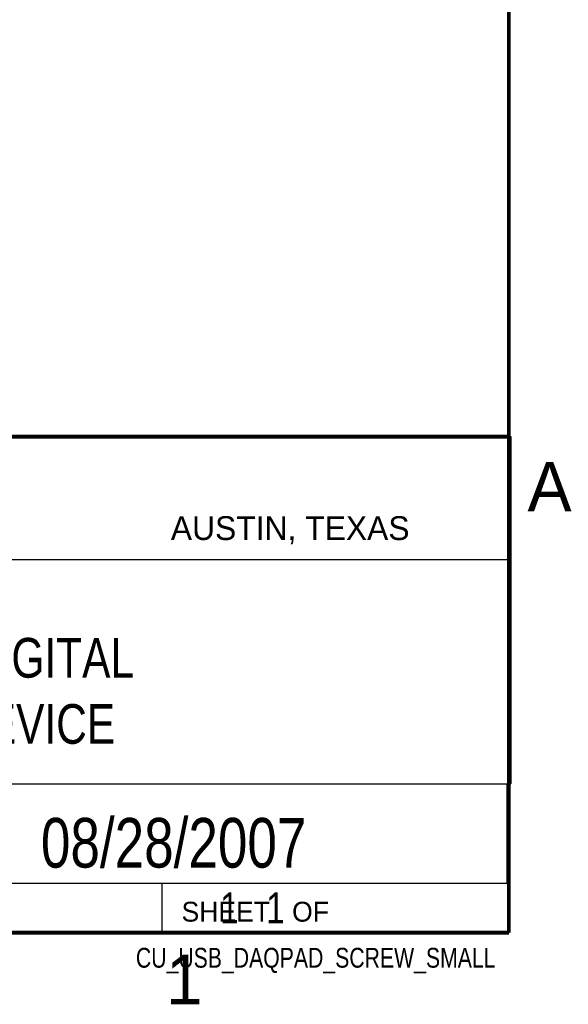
# Model space of a CAD drawing. Header units: inches. Extents: x 0 to 34, y 0 to 22.
# Tile 12 of 13: x 31 to 33.8, y 0.1 to 5.1. Entities that reach past the tile are written whole.
import ezdxf
from ezdxf.enums import TextEntityAlignment as Align

# ---------------------------------------------------------------- set-up
doc = ezdxf.new("R2010")
doc.units = ezdxf.units.IN
doc.header["$LTSCALE"] = 1.87
doc.header["$MEASUREMENT"] = 0
doc.layers.get('0').update_dxf_attribs({"linetype": 'CONTINUOUS'})
doc.styles.get("Standard").update_dxf_attribs({"font": 'txt', "width": 0.8})

msp = doc.modelspace()

# ---------------------------------------------------------------- linework, layer by layer
at = {"color": 2, "linetype": 'CONTINUOUS'}
for p, q in [((28.3793, 3.0003), (33.5093, 3.0003)), ((33.5093, 3.0003), (33.5093, 1.2503)), ((28.7231, 2.38), (33.5, 2.38)), ((28.3793, 1.2503), (33.5093, 1.2503)), ((30.13, 1.2499), (33.49, 1.2499)), ((33.49, 1.2499), (33.49, 0.7499)), ((28.38, 0.75), (33.5, 0.75)), ((30.13, 0.7499), (33.49, 0.7499)), ((31.75, 0.75), (33.5, 0.75)), ((31.75, 0.75), (31.75, 0.5)), ((33.5, 0.75), (33.5, 0.5)), ((31.75, 0.5), (33.5, 0.5)), ((32.4953, 0.5017), (33.4953, 0.5017)), ((32.4953, 0.5017), (32.4953, 0.5012)), ((32.4953, 0.5012), (33.4953, 0.5012)), ((33.4953, 0.5017), (33.4953, 0.5012))]:
    msp.add_line(p, q, dxfattribs=at)
at = {"color": 7, "linetype": 'CONTINUOUS', "const_width": 0.02}
for points in [[(33.5, 0.5), (33.5, 21.5)], [(25.58, 3), (33.5, 3)], [(0.5, 0.5), (33.5, 0.5)]]:
    msp.add_lwpolyline(points, dxfattribs=at)

# ---------------------------------------------------------------- texts
at = {"color": 2, "linetype": 'CONTINUOUS'}
for s, height, p in [('A', 0.25, (33.5939, 2.6228)), ('AUSTIN, TEXAS', 0.12, (31.7957, 2.479)), ('SHEET   OF', 0.1, (31.8499, 0.5557)), ('1', 0.25, (31.7706, 0.139))]:
    msp.add_text(s, height=height, dxfattribs=at).set_placement(p)
at = {"color": 7, "linetype": 'CONTINUOUS', "width": 0.8}
msp.add_text('08/28/2007', height=0.25, dxfattribs=at).set_placement((31.81, 0.828), align=Align.CENTER)
at = {"color": 2, "linetype": 'CONTINUOUS', "width": 0.8}
msp.add_text('CU_USB_DAQPAD_SCREW_SMALL', height=0.1, dxfattribs=at).set_placement((33.4328, 0.3236), align=Align.RIGHT)
at = {"color": 7, "linetype": 'CONTINUOUS'}
for s, insert, char_height, width, attachment_point in [('USB DIGITAL\\PI/O DEVICE', (30.9443, 1.9853), 0.2, 1.76, 2), ('     1   1', (31.8125, 0.7031), 0.15625, 1.25, 1)]:
    msp.add_mtext(s, dxfattribs=dict(at, insert=insert, char_height=char_height, width=width, attachment_point=attachment_point))

doc.saveas('drawing.dxf')
